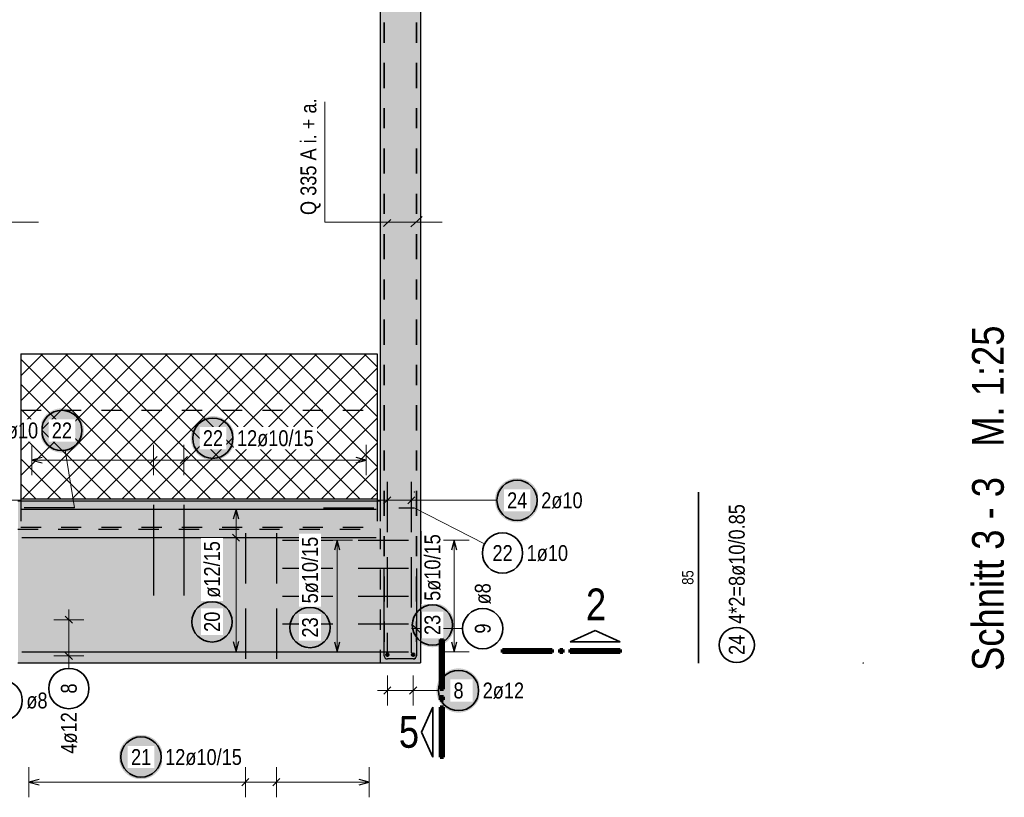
# Model space of a CAD drawing. Header units: millimetres. Extents: x -9.8 to 33.5, y 0 to 31.
# Tile 12 of 26: x 5.4 to 10.3, y 11.7 to 15.6. Entities that reach past the tile are written whole.
import ezdxf

# ---------------------------------------------------------------- set-up
doc = ezdxf.new("R2010")
doc.units = ezdxf.units.MM
doc.linetypes.add('DASHDOT', pattern=[1, 0.5, -0.25, 0, -0.25])
doc.linetypes.add('HIDDEN', pattern=[0.375, 0.25, -0.125])
doc.layers.add('nplo', color=7, linetype='Continuous', lineweight=20)
doc.styles.add('Arial Narrow', font='ARIALN.TTF')

msp = doc.modelspace()

# ---------------------------------------------------------------- hatches: boundary and pattern name
at = {"lineweight": 13, "true_color": 0xd7ffd7}
for points in [[(7.3883, 16.6971), (7.3883, 12.3921), (7.1883, 12.3921), (7.1883, 16.6971)], [(7.1883, 13.1971), (7.1883, 12.3921), (5.3883, 12.3921), (5.3883, 13.1971)]]:
    msp.add_hatch(color=254, dxfattribs=at).paths.add_polyline_path(points)
at = {"lineweight": 13}
h = msp.add_hatch(dxfattribs=at)
h.set_pattern_fill('FT', color=6, scale=0.01, angle=45, style=0, pattern_type=2)
h.set_pattern_definition([(45, (0, 0), (-0.06187184, 0.06187184), []), (135, (0, 0), (-0.06187184, -0.06187184), [])])
h.paths.add_polyline_path([(7.1733, 13.2071), (5.4033, 13.2071), (5.4033, 13.9271), (7.1733, 13.9271)])
at = {"lineweight": 25, "true_color": 0xffffff}
for points in [[(5.7166, 13.5469), (5.7165, 13.5507), (5.7163, 13.5546), (5.716, 13.5584), (5.7155, 13.5622), (5.7149, 13.566), (5.7141, 13.5698), (5.7133, 13.5735), (5.7123, 13.5772), (5.7112, 13.5809), (5.7099, 13.5845), (5.7085, 13.5881), (5.707, 13.5916), (5.7054, 13.5951), (5.7037, 13.5985), (5.7018, 13.6019), (5.6998, 13.6052), (5.6977, 13.6084), (5.6955, 13.6116), (5.6932, 13.6146), (5.6908, 13.6176), (5.6883, 13.6205), (5.6857, 13.6233), (5.683, 13.626), (5.6802, 13.6287), (5.6773, 13.6312), (5.6743, 13.6336), (5.6712, 13.6359), (5.6681, 13.6381), (5.6648, 13.6402), (5.6616, 13.6422), (5.6582, 13.644), (5.6548, 13.6458), (5.6513, 13.6474), (5.6478, 13.6489), (5.6442, 13.6503), (5.6405, 13.6515), (5.6369, 13.6526), (5.6332, 13.6536), (5.6294, 13.6545), (5.6257, 13.6552), (5.6219, 13.6558), (5.6181, 13.6563), (5.6142, 13.6566), (5.6104, 13.6568), (5.6066, 13.6569), (5.6027, 13.6568), (5.5989, 13.6566), (5.5951, 13.6563), (5.5912, 13.6558), (5.5875, 13.6552), (5.5837, 13.6545), (5.5799, 13.6536), (5.5762, 13.6526), (5.5726, 13.6515), (5.5689, 13.6503), (5.5653, 13.6489), (5.5618, 13.6474), (5.5583, 13.6458), (5.5549, 13.644), (5.5516, 13.6422), (5.5483, 13.6402), (5.545, 13.6381), (5.5419, 13.6359), (5.5388, 13.6336), (5.5358, 13.6312), (5.5329, 13.6287), (5.5301, 13.626), (5.5274, 13.6233), (5.5248, 13.6205), (5.5223, 13.6176), (5.5199, 13.6146), (5.5176, 13.6116), (5.5154, 13.6084), (5.5133, 13.6052), (5.5113, 13.6019), (5.5094, 13.5985), (5.5077, 13.5951), (5.5061, 13.5916), (5.5046, 13.5881), (5.5032, 13.5845), (5.5019, 13.5809), (5.5008, 13.5772), (5.4998, 13.5735), (5.499, 13.5698), (5.4982, 13.566), (5.4976, 13.5622), (5.4972, 13.5584), (5.4968, 13.5546), (5.4966, 13.5507), (5.4966, 13.5469), (5.4966, 13.5431), (5.4968, 13.5392), (5.4972, 13.5354), (5.4976, 13.5316), (5.4982, 13.5278), (5.499, 13.524), (5.4998, 13.5203), (5.5008, 13.5166), (5.5019, 13.5129), (5.5032, 13.5093), (5.5046, 13.5057), (5.5061, 13.5022), (5.5077, 13.4987), (5.5094, 13.4953), (5.5113, 13.4919), (5.5133, 13.4886), (5.5154, 13.4854), (5.5176, 13.4822), (5.5199, 13.4792), (5.5223, 13.4762), (5.5248, 13.4733), (5.5274, 13.4705), (5.5301, 13.4678), (5.5329, 13.4652), (5.5358, 13.4626), (5.5388, 13.4602), (5.5419, 13.4579), (5.545, 13.4557), (5.5483, 13.4536), (5.5516, 13.4516), (5.5549, 13.4498), (5.5583, 13.448), (5.5618, 13.4464), (5.5653, 13.4449), (5.5689, 13.4435), (5.5726, 13.4423), (5.5762, 13.4412), (5.5799, 13.4402), (5.5837, 13.4393), (5.5875, 13.4386), (5.5912, 13.438), (5.5951, 13.4375), (5.5989, 13.4372), (5.6027, 13.437), (5.6066, 13.4369), (5.6104, 13.437), (5.6142, 13.4372), (5.6181, 13.4375), (5.6219, 13.438), (5.6257, 13.4386), (5.6294, 13.4393), (5.6332, 13.4402), (5.6369, 13.4412), (5.6405, 13.4423), (5.6442, 13.4435), (5.6478, 13.4449), (5.6513, 13.4464), (5.6548, 13.448), (5.6582, 13.4498), (5.6616, 13.4516), (5.6648, 13.4536), (5.6681, 13.4557), (5.6712, 13.4579), (5.6743, 13.4602), (5.6773, 13.4626), (5.6802, 13.4652), (5.683, 13.4678), (5.6857, 13.4705), (5.6883, 13.4733), (5.6908, 13.4762), (5.6932, 13.4792), (5.6955, 13.4822), (5.6977, 13.4854), (5.6998, 13.4886), (5.7018, 13.4919), (5.7037, 13.4953), (5.7054, 13.4987), (5.707, 13.5022), (5.7085, 13.5057), (5.7099, 13.5093), (5.7112, 13.5129), (5.7123, 13.5166), (5.7133, 13.5203), (5.7141, 13.524), (5.7149, 13.5278), (5.7155, 13.5316), (5.716, 13.5354), (5.7163, 13.5392)], [(6.4669, 13.5084), (6.4668, 13.5122), (6.4666, 13.5161), (6.4663, 13.5199), (6.4658, 13.5237), (6.4652, 13.5275), (6.4645, 13.5313), (6.4636, 13.535), (6.4627, 13.5387), (6.4615, 13.5424), (6.4603, 13.546), (6.4589, 13.5496), (6.4574, 13.5531), (6.4558, 13.5566), (6.454, 13.56), (6.4522, 13.5634), (6.4502, 13.5667), (6.4481, 13.5699), (6.4459, 13.5731), (6.4436, 13.5761), (6.4412, 13.5791), (6.4387, 13.582), (6.436, 13.5848), (6.4333, 13.5875), (6.4305, 13.5901), (6.4276, 13.5927), (6.4246, 13.5951), (6.4216, 13.5974), (6.4184, 13.5996), (6.4152, 13.6017), (6.4119, 13.6037), (6.4086, 13.6055), (6.4051, 13.6073), (6.4017, 13.6089), (6.3981, 13.6104), (6.3945, 13.6118), (6.3909, 13.613), (6.3872, 13.6141), (6.3835, 13.6151), (6.3798, 13.616), (6.376, 13.6167), (6.3722, 13.6173), (6.3684, 13.6178), (6.3646, 13.6181), (6.3608, 13.6183), (6.3569, 13.6184), (6.3531, 13.6183), (6.3492, 13.6181), (6.3454, 13.6178), (6.3416, 13.6173), (6.3378, 13.6167), (6.334, 13.616), (6.3303, 13.6151), (6.3266, 13.6141), (6.3229, 13.613), (6.3193, 13.6118), (6.3157, 13.6104), (6.3122, 13.6089), (6.3087, 13.6073), (6.3053, 13.6055), (6.3019, 13.6037), (6.2986, 13.6017), (6.2954, 13.5996), (6.2923, 13.5974), (6.2892, 13.5951), (6.2862, 13.5927), (6.2833, 13.5901), (6.2805, 13.5875), (6.2778, 13.5848), (6.2752, 13.582), (6.2727, 13.5791), (6.2702, 13.5761), (6.2679, 13.5731), (6.2657, 13.5699), (6.2636, 13.5667), (6.2617, 13.5634), (6.2598, 13.56), (6.258, 13.5566), (6.2564, 13.5531), (6.2549, 13.5496), (6.2535, 13.546), (6.2523, 13.5424), (6.2512, 13.5387), (6.2502, 13.535), (6.2493, 13.5313), (6.2486, 13.5275), (6.248, 13.5237), (6.2475, 13.5199), (6.2472, 13.5161), (6.247, 13.5122), (6.2469, 13.5084), (6.247, 13.5046), (6.2472, 13.5007), (6.2475, 13.4969), (6.248, 13.4931), (6.2486, 13.4893), (6.2493, 13.4855), (6.2502, 13.4818), (6.2512, 13.4781), (6.2523, 13.4744), (6.2535, 13.4708), (6.2549, 13.4672), (6.2564, 13.4637), (6.258, 13.4602), (6.2598, 13.4568), (6.2617, 13.4534), (6.2636, 13.4501), (6.2657, 13.4469), (6.2679, 13.4437), (6.2702, 13.4407), (6.2727, 13.4377), (6.2752, 13.4348), (6.2778, 13.432), (6.2805, 13.4293), (6.2833, 13.4267), (6.2862, 13.4241), (6.2892, 13.4217), (6.2923, 13.4194), (6.2954, 13.4172), (6.2986, 13.4151), (6.3019, 13.4131), (6.3053, 13.4113), (6.3087, 13.4095), (6.3122, 13.4079), (6.3157, 13.4064), (6.3193, 13.405), (6.3229, 13.4038), (6.3266, 13.4027), (6.3303, 13.4017), (6.334, 13.4008), (6.3378, 13.4001), (6.3416, 13.3995), (6.3454, 13.399), (6.3492, 13.3987), (6.3531, 13.3985), (6.3569, 13.3984), (6.3608, 13.3985), (6.3646, 13.3987), (6.3684, 13.399), (6.3722, 13.3995), (6.376, 13.4001), (6.3798, 13.4008), (6.3835, 13.4017), (6.3872, 13.4027), (6.3909, 13.4038), (6.3945, 13.405), (6.3981, 13.4064), (6.4017, 13.4079), (6.4051, 13.4095), (6.4086, 13.4113), (6.4119, 13.4131), (6.4152, 13.4151), (6.4184, 13.4172), (6.4216, 13.4194), (6.4246, 13.4217), (6.4276, 13.4241), (6.4305, 13.4267), (6.4333, 13.4293), (6.436, 13.432), (6.4387, 13.4348), (6.4412, 13.4377), (6.4436, 13.4407), (6.4459, 13.4437), (6.4481, 13.4469), (6.4502, 13.4501), (6.4522, 13.4534), (6.454, 13.4568), (6.4558, 13.4602), (6.4574, 13.4637), (6.4589, 13.4672), (6.4603, 13.4708), (6.4615, 13.4744), (6.4627, 13.4781), (6.4636, 13.4818), (6.4645, 13.4855), (6.4652, 13.4893), (6.4658, 13.4931), (6.4663, 13.4969), (6.4666, 13.5007)], [(7.9785, 13.2), (7.9784, 13.2038), (7.9782, 13.2077), (7.9779, 13.2115), (7.9774, 13.2153), (7.9768, 13.2191), (7.9761, 13.2229), (7.9752, 13.2266), (7.9743, 13.2303), (7.9731, 13.234), (7.9719, 13.2376), (7.9705, 13.2412), (7.969, 13.2447), (7.9674, 13.2482), (7.9656, 13.2516), (7.9638, 13.255), (7.9618, 13.2583), (7.9597, 13.2615), (7.9575, 13.2647), (7.9552, 13.2677), (7.9528, 13.2707), (7.9503, 13.2736), (7.9476, 13.2764), (7.9449, 13.2791), (7.9421, 13.2817), (7.9392, 13.2843), (7.9362, 13.2867), (7.9332, 13.289), (7.93, 13.2912), (7.9268, 13.2933), (7.9235, 13.2953), (7.9202, 13.2971), (7.9167, 13.2989), (7.9133, 13.3005), (7.9097, 13.302), (7.9061, 13.3034), (7.9025, 13.3046), (7.8988, 13.3057), (7.8951, 13.3067), (7.8914, 13.3076), (7.8876, 13.3083), (7.8838, 13.3089), (7.88, 13.3094), (7.8762, 13.3097), (7.8724, 13.3099), (7.8685, 13.31), (7.8647, 13.3099), (7.8608, 13.3097), (7.857, 13.3094), (7.8532, 13.3089), (7.8494, 13.3083), (7.8456, 13.3076), (7.8419, 13.3067), (7.8382, 13.3057), (7.8345, 13.3046), (7.8309, 13.3034), (7.8273, 13.302), (7.8238, 13.3005), (7.8203, 13.2989), (7.8169, 13.2971), (7.8135, 13.2953), (7.8102, 13.2933), (7.807, 13.2912), (7.8039, 13.289), (7.8008, 13.2867), (7.7978, 13.2843), (7.7949, 13.2817), (7.7921, 13.2791), (7.7894, 13.2764), (7.7868, 13.2736), (7.7842, 13.2707), (7.7818, 13.2677), (7.7795, 13.2647), (7.7773, 13.2615), (7.7752, 13.2583), (7.7732, 13.255), (7.7714, 13.2516), (7.7696, 13.2482), (7.768, 13.2447), (7.7665, 13.2412), (7.7651, 13.2376), (7.7639, 13.234), (7.7628, 13.2303), (7.7618, 13.2266), (7.7609, 13.2229), (7.7602, 13.2191), (7.7596, 13.2153), (7.7591, 13.2115), (7.7588, 13.2077), (7.7586, 13.2038), (7.7585, 13.2), (7.7586, 13.1962), (7.7588, 13.1923), (7.7591, 13.1885), (7.7596, 13.1847), (7.7602, 13.1809), (7.7609, 13.1771), (7.7618, 13.1734), (7.7628, 13.1697), (7.7639, 13.166), (7.7651, 13.1624), (7.7665, 13.1588), (7.768, 13.1553), (7.7696, 13.1518), (7.7714, 13.1484), (7.7732, 13.145), (7.7752, 13.1417), (7.7773, 13.1385), (7.7795, 13.1353), (7.7818, 13.1323), (7.7842, 13.1293), (7.7868, 13.1264), (7.7894, 13.1236), (7.7921, 13.1209), (7.7949, 13.1183), (7.7978, 13.1157), (7.8008, 13.1133), (7.8039, 13.111), (7.807, 13.1088), (7.8102, 13.1067), (7.8135, 13.1047), (7.8169, 13.1029), (7.8203, 13.1011), (7.8238, 13.0995), (7.8273, 13.098), (7.8309, 13.0966), (7.8345, 13.0954), (7.8382, 13.0943), (7.8419, 13.0933), (7.8456, 13.0924), (7.8494, 13.0917), (7.8532, 13.0911), (7.857, 13.0906), (7.8608, 13.0903), (7.8647, 13.0901), (7.8685, 13.09), (7.8724, 13.0901), (7.8762, 13.0903), (7.88, 13.0906), (7.8838, 13.0911), (7.8876, 13.0917), (7.8914, 13.0924), (7.8951, 13.0933), (7.8988, 13.0943), (7.9025, 13.0954), (7.9061, 13.0966), (7.9097, 13.098), (7.9133, 13.0995), (7.9167, 13.1011), (7.9202, 13.1029), (7.9235, 13.1047), (7.9268, 13.1067), (7.93, 13.1088), (7.9332, 13.111), (7.9362, 13.1133), (7.9392, 13.1157), (7.9421, 13.1183), (7.9449, 13.1209), (7.9476, 13.1236), (7.9503, 13.1264), (7.9528, 13.1293), (7.9552, 13.1323), (7.9575, 13.1353), (7.9597, 13.1385), (7.9618, 13.1417), (7.9638, 13.145), (7.9656, 13.1484), (7.9674, 13.1518), (7.969, 13.1553), (7.9705, 13.1588), (7.9719, 13.1624), (7.9731, 13.166), (7.9743, 13.1697), (7.9752, 13.1734), (7.9761, 13.1771), (7.9768, 13.1809), (7.9774, 13.1847), (7.9779, 13.1885), (7.9782, 13.1923)], [(6.4628, 12.5962), (6.4627, 12.6001), (6.4625, 12.6039), (6.4622, 12.6077), (6.4617, 12.6115), (6.4611, 12.6153), (6.4604, 12.6191), (6.4595, 12.6228), (6.4585, 12.6265), (6.4574, 12.6302), (6.4561, 12.6338), (6.4548, 12.6374), (6.4533, 12.641), (6.4516, 12.6444), (6.4499, 12.6479), (6.448, 12.6512), (6.4461, 12.6545), (6.444, 12.6577), (6.4418, 12.6609), (6.4395, 12.6639), (6.437, 12.6669), (6.4345, 12.6698), (6.4319, 12.6726), (6.4292, 12.6753), (6.4264, 12.678), (6.4235, 12.6805), (6.4205, 12.6829), (6.4174, 12.6852), (6.4143, 12.6874), (6.4111, 12.6895), (6.4078, 12.6915), (6.4044, 12.6933), (6.401, 12.6951), (6.3975, 12.6967), (6.394, 12.6982), (6.3904, 12.6996), (6.3868, 12.7008), (6.3831, 12.702), (6.3794, 12.703), (6.3756, 12.7038), (6.3719, 12.7045), (6.3681, 12.7051), (6.3643, 12.7056), (6.3604, 12.706), (6.3566, 12.7062), (6.3528, 12.7062), (6.3489, 12.7062), (6.3451, 12.706), (6.3413, 12.7056), (6.3375, 12.7051), (6.3337, 12.7045), (6.3299, 12.7038), (6.3262, 12.703), (6.3225, 12.702), (6.3188, 12.7008), (6.3152, 12.6996), (6.3116, 12.6982), (6.308, 12.6967), (6.3046, 12.6951), (6.3011, 12.6933), (6.2978, 12.6915), (6.2945, 12.6895), (6.2913, 12.6874), (6.2881, 12.6852), (6.2851, 12.6829), (6.2821, 12.6805), (6.2792, 12.678), (6.2764, 12.6753), (6.2736, 12.6726), (6.271, 12.6698), (6.2685, 12.6669), (6.2661, 12.6639), (6.2638, 12.6609), (6.2616, 12.6577), (6.2595, 12.6545), (6.2575, 12.6512), (6.2557, 12.6479), (6.2539, 12.6444), (6.2523, 12.641), (6.2508, 12.6374), (6.2494, 12.6338), (6.2482, 12.6302), (6.247, 12.6265), (6.246, 12.6228), (6.2452, 12.6191), (6.2444, 12.6153), (6.2438, 12.6115), (6.2434, 12.6077), (6.243, 12.6039), (6.2428, 12.6001), (6.2428, 12.5962), (6.2428, 12.5924), (6.243, 12.5885), (6.2434, 12.5847), (6.2438, 12.5809), (6.2444, 12.5771), (6.2452, 12.5733), (6.246, 12.5696), (6.247, 12.5659), (6.2482, 12.5622), (6.2494, 12.5586), (6.2508, 12.555), (6.2523, 12.5515), (6.2539, 12.548), (6.2557, 12.5446), (6.2575, 12.5412), (6.2595, 12.5379), (6.2616, 12.5347), (6.2638, 12.5316), (6.2661, 12.5285), (6.2685, 12.5255), (6.271, 12.5226), (6.2736, 12.5198), (6.2764, 12.5171), (6.2792, 12.5145), (6.2821, 12.512), (6.2851, 12.5095), (6.2881, 12.5072), (6.2913, 12.505), (6.2945, 12.5029), (6.2978, 12.501), (6.3011, 12.4991), (6.3046, 12.4974), (6.308, 12.4957), (6.3116, 12.4942), (6.3152, 12.4929), (6.3188, 12.4916), (6.3225, 12.4905), (6.3262, 12.4895), (6.3299, 12.4886), (6.3337, 12.4879), (6.3375, 12.4873), (6.3413, 12.4868), (6.3451, 12.4865), (6.3489, 12.4863), (6.3528, 12.4862), (6.3566, 12.4863), (6.3604, 12.4865), (6.3643, 12.4868), (6.3681, 12.4873), (6.3719, 12.4879), (6.3756, 12.4886), (6.3794, 12.4895), (6.3831, 12.4905), (6.3868, 12.4916), (6.3904, 12.4929), (6.394, 12.4942), (6.3975, 12.4957), (6.401, 12.4974), (6.4044, 12.4991), (6.4078, 12.501), (6.4111, 12.5029), (6.4143, 12.505), (6.4174, 12.5072), (6.4205, 12.5095), (6.4235, 12.512), (6.4264, 12.5145), (6.4292, 12.5171), (6.4319, 12.5198), (6.4345, 12.5226), (6.437, 12.5255), (6.4395, 12.5285), (6.4418, 12.5316), (6.444, 12.5347), (6.4461, 12.5379), (6.448, 12.5412), (6.4499, 12.5446), (6.4516, 12.548), (6.4533, 12.5515), (6.4548, 12.555), (6.4561, 12.5586), (6.4574, 12.5622), (6.4585, 12.5659), (6.4595, 12.5696), (6.4604, 12.5733), (6.4611, 12.5771), (6.4617, 12.5809), (6.4622, 12.5847), (6.4625, 12.5885)], [(6.9497, 12.5681), (6.9496, 12.572), (6.9494, 12.5758), (6.9491, 12.5796), (6.9486, 12.5834), (6.948, 12.5872), (6.9473, 12.591), (6.9464, 12.5947), (6.9454, 12.5984), (6.9443, 12.6021), (6.943, 12.6057), (6.9417, 12.6093), (6.9402, 12.6129), (6.9385, 12.6163), (6.9368, 12.6198), (6.9349, 12.6231), (6.933, 12.6264), (6.9309, 12.6296), (6.9287, 12.6328), (6.9263, 12.6358), (6.9239, 12.6388), (6.9214, 12.6417), (6.9188, 12.6445), (6.9161, 12.6472), (6.9133, 12.6499), (6.9104, 12.6524), (6.9074, 12.6548), (6.9043, 12.6571), (6.9012, 12.6593), (6.898, 12.6614), (6.8947, 12.6634), (6.8913, 12.6652), (6.8879, 12.667), (6.8844, 12.6686), (6.8809, 12.6701), (6.8773, 12.6715), (6.8737, 12.6727), (6.87, 12.6739), (6.8663, 12.6748), (6.8625, 12.6757), (6.8588, 12.6764), (6.855, 12.677), (6.8512, 12.6775), (6.8473, 12.6778), (6.8435, 12.678), (6.8397, 12.6781), (6.8358, 12.678), (6.832, 12.6778), (6.8282, 12.6775), (6.8244, 12.677), (6.8206, 12.6764), (6.8168, 12.6757), (6.8131, 12.6748), (6.8093, 12.6739), (6.8057, 12.6727), (6.802, 12.6715), (6.7985, 12.6701), (6.7949, 12.6686), (6.7914, 12.667), (6.788, 12.6652), (6.7847, 12.6634), (6.7814, 12.6614), (6.7782, 12.6593), (6.775, 12.6571), (6.7719, 12.6548), (6.769, 12.6524), (6.7661, 12.6499), (6.7633, 12.6472), (6.7605, 12.6445), (6.7579, 12.6417), (6.7554, 12.6388), (6.753, 12.6358), (6.7507, 12.6328), (6.7485, 12.6296), (6.7464, 12.6264), (6.7444, 12.6231), (6.7425, 12.6198), (6.7408, 12.6163), (6.7392, 12.6129), (6.7377, 12.6093), (6.7363, 12.6057), (6.7351, 12.6021), (6.7339, 12.5984), (6.7329, 12.5947), (6.7321, 12.591), (6.7313, 12.5872), (6.7307, 12.5834), (6.7303, 12.5796), (6.7299, 12.5758), (6.7297, 12.572), (6.7297, 12.5681), (6.7297, 12.5643), (6.7299, 12.5604), (6.7303, 12.5566), (6.7307, 12.5528), (6.7313, 12.549), (6.7321, 12.5452), (6.7329, 12.5415), (6.7339, 12.5378), (6.7351, 12.5341), (6.7363, 12.5305), (6.7377, 12.5269), (6.7392, 12.5234), (6.7408, 12.5199), (6.7425, 12.5165), (6.7444, 12.5131), (6.7464, 12.5098), (6.7485, 12.5066), (6.7507, 12.5035), (6.753, 12.5004), (6.7554, 12.4974), (6.7579, 12.4945), (6.7605, 12.4917), (6.7633, 12.489), (6.7661, 12.4864), (6.769, 12.4838), (6.7719, 12.4814), (6.775, 12.4791), (6.7782, 12.4769), (6.7814, 12.4748), (6.7847, 12.4729), (6.788, 12.471), (6.7914, 12.4692), (6.7949, 12.4676), (6.7985, 12.4661), (6.802, 12.4647), (6.8057, 12.4635), (6.8093, 12.4624), (6.8131, 12.4614), (6.8168, 12.4605), (6.8206, 12.4598), (6.8244, 12.4592), (6.8282, 12.4587), (6.832, 12.4584), (6.8358, 12.4582), (6.8397, 12.4581), (6.8435, 12.4582), (6.8473, 12.4584), (6.8512, 12.4587), (6.855, 12.4592), (6.8588, 12.4598), (6.8625, 12.4605), (6.8663, 12.4614), (6.87, 12.4624), (6.8737, 12.4635), (6.8773, 12.4647), (6.8809, 12.4661), (6.8844, 12.4676), (6.8879, 12.4692), (6.8913, 12.471), (6.8947, 12.4729), (6.898, 12.4748), (6.9012, 12.4769), (6.9043, 12.4791), (6.9074, 12.4814), (6.9104, 12.4838), (6.9133, 12.4864), (6.9161, 12.489), (6.9188, 12.4917), (6.9214, 12.4945), (6.9239, 12.4974), (6.9263, 12.5004), (6.9287, 12.5035), (6.9309, 12.5066), (6.933, 12.5098), (6.9349, 12.5131), (6.9368, 12.5165), (6.9385, 12.5199), (6.9402, 12.5234), (6.9417, 12.5269), (6.943, 12.5305), (6.9443, 12.5341), (6.9454, 12.5378), (6.9464, 12.5415), (6.9473, 12.5452), (6.948, 12.549), (6.9486, 12.5528), (6.9491, 12.5566), (6.9494, 12.5604)], [(7.5578, 12.5805), (7.5577, 12.5843), (7.5575, 12.5882), (7.5572, 12.592), (7.5567, 12.5958), (7.5561, 12.5996), (7.5554, 12.6034), (7.5545, 12.6071), (7.5535, 12.6108), (7.5524, 12.6145), (7.5511, 12.6181), (7.5498, 12.6217), (7.5483, 12.6253), (7.5466, 12.6287), (7.5449, 12.6322), (7.543, 12.6355), (7.541, 12.6388), (7.539, 12.642), (7.5368, 12.6452), (7.5344, 12.6482), (7.532, 12.6512), (7.5295, 12.6541), (7.5269, 12.6569), (7.5242, 12.6596), (7.5214, 12.6623), (7.5185, 12.6648), (7.5155, 12.6672), (7.5124, 12.6695), (7.5093, 12.6717), (7.5061, 12.6738), (7.5028, 12.6758), (7.4994, 12.6776), (7.496, 12.6794), (7.4925, 12.681), (7.489, 12.6825), (7.4854, 12.6839), (7.4818, 12.6851), (7.4781, 12.6862), (7.4744, 12.6872), (7.4706, 12.6881), (7.4669, 12.6888), (7.4631, 12.6894), (7.4593, 12.6899), (7.4554, 12.6902), (7.4516, 12.6904), (7.4478, 12.6905), (7.4439, 12.6904), (7.4401, 12.6902), (7.4363, 12.6899), (7.4325, 12.6894), (7.4287, 12.6888), (7.4249, 12.6881), (7.4212, 12.6872), (7.4174, 12.6862), (7.4138, 12.6851), (7.4101, 12.6839), (7.4066, 12.6825), (7.403, 12.681), (7.3995, 12.6794), (7.3961, 12.6776), (7.3928, 12.6758), (7.3895, 12.6738), (7.3863, 12.6717), (7.3831, 12.6695), (7.38, 12.6672), (7.3771, 12.6648), (7.3742, 12.6623), (7.3714, 12.6596), (7.3686, 12.6569), (7.366, 12.6541), (7.3635, 12.6512), (7.3611, 12.6482), (7.3588, 12.6452), (7.3566, 12.642), (7.3545, 12.6388), (7.3525, 12.6355), (7.3506, 12.6322), (7.3489, 12.6287), (7.3473, 12.6253), (7.3458, 12.6217), (7.3444, 12.6181), (7.3431, 12.6145), (7.342, 12.6108), (7.341, 12.6071), (7.3402, 12.6034), (7.3394, 12.5996), (7.3388, 12.5958), (7.3384, 12.592), (7.338, 12.5882), (7.3378, 12.5843), (7.3378, 12.5805), (7.3378, 12.5767), (7.338, 12.5728), (7.3384, 12.569), (7.3388, 12.5652), (7.3394, 12.5614), (7.3402, 12.5576), (7.341, 12.5539), (7.342, 12.5502), (7.3431, 12.5465), (7.3444, 12.5429), (7.3458, 12.5393), (7.3473, 12.5358), (7.3489, 12.5323), (7.3506, 12.5289), (7.3525, 12.5255), (7.3545, 12.5222), (7.3566, 12.519), (7.3588, 12.5159), (7.3611, 12.5128), (7.3635, 12.5098), (7.366, 12.5069), (7.3686, 12.5041), (7.3714, 12.5014), (7.3742, 12.4988), (7.3771, 12.4962), (7.38, 12.4938), (7.3831, 12.4915), (7.3863, 12.4893), (7.3895, 12.4872), (7.3928, 12.4852), (7.3961, 12.4834), (7.3995, 12.4816), (7.403, 12.48), (7.4066, 12.4785), (7.4101, 12.4771), (7.4138, 12.4759), (7.4174, 12.4748), (7.4212, 12.4738), (7.4249, 12.4729), (7.4287, 12.4722), (7.4325, 12.4716), (7.4363, 12.4711), (7.4401, 12.4708), (7.4439, 12.4706), (7.4478, 12.4705), (7.4516, 12.4706), (7.4554, 12.4708), (7.4593, 12.4711), (7.4631, 12.4716), (7.4669, 12.4722), (7.4706, 12.4729), (7.4744, 12.4738), (7.4781, 12.4748), (7.4818, 12.4759), (7.4854, 12.4771), (7.489, 12.4785), (7.4925, 12.48), (7.496, 12.4816), (7.4994, 12.4834), (7.5028, 12.4852), (7.5061, 12.4872), (7.5093, 12.4893), (7.5124, 12.4915), (7.5155, 12.4938), (7.5185, 12.4962), (7.5214, 12.4988), (7.5242, 12.5014), (7.5269, 12.5041), (7.5295, 12.5069), (7.532, 12.5098), (7.5344, 12.5128), (7.5368, 12.5159), (7.539, 12.519), (7.541, 12.5222), (7.543, 12.5255), (7.5449, 12.5289), (7.5466, 12.5323), (7.5483, 12.5358), (7.5498, 12.5393), (7.5511, 12.5429), (7.5524, 12.5465), (7.5535, 12.5502), (7.5545, 12.5539), (7.5554, 12.5576), (7.5561, 12.5614), (7.5567, 12.5652), (7.5572, 12.569), (7.5575, 12.5728)], [(7.6875, 12.2554), (7.6874, 12.2592), (7.6872, 12.263), (7.6869, 12.2669), (7.6864, 12.2707), (7.6858, 12.2745), (7.685, 12.2782), (7.6842, 12.282), (7.6832, 12.2857), (7.6821, 12.2894), (7.6808, 12.293), (7.6794, 12.2966), (7.6779, 12.3001), (7.6763, 12.3036), (7.6746, 12.307), (7.6727, 12.3104), (7.6707, 12.3137), (7.6686, 12.3169), (7.6664, 12.32), (7.6641, 12.3231), (7.6617, 12.3261), (7.6592, 12.329), (7.6566, 12.3318), (7.6539, 12.3345), (7.6511, 12.3371), (7.6482, 12.3396), (7.6452, 12.3421), (7.6421, 12.3444), (7.639, 12.3466), (7.6357, 12.3487), (7.6325, 12.3506), (7.6291, 12.3525), (7.6257, 12.3542), (7.6222, 12.3559), (7.6187, 12.3574), (7.6151, 12.3587), (7.6114, 12.36), (7.6078, 12.3611), (7.6041, 12.3621), (7.6003, 12.363), (7.5966, 12.3637), (7.5928, 12.3643), (7.589, 12.3648), (7.5851, 12.3651), (7.5813, 12.3653), (7.5775, 12.3654), (7.5736, 12.3653), (7.5698, 12.3651), (7.566, 12.3648), (7.5621, 12.3643), (7.5584, 12.3637), (7.5546, 12.363), (7.5508, 12.3621), (7.5471, 12.3611), (7.5435, 12.36), (7.5398, 12.3587), (7.5362, 12.3574), (7.5327, 12.3559), (7.5292, 12.3542), (7.5258, 12.3525), (7.5225, 12.3506), (7.5192, 12.3487), (7.5159, 12.3466), (7.5128, 12.3444), (7.5097, 12.3421), (7.5067, 12.3396), (7.5038, 12.3371), (7.501, 12.3345), (7.4983, 12.3318), (7.4957, 12.329), (7.4932, 12.3261), (7.4908, 12.3231), (7.4885, 12.32), (7.4863, 12.3169), (7.4842, 12.3137), (7.4822, 12.3104), (7.4803, 12.307), (7.4786, 12.3036), (7.477, 12.3001), (7.4755, 12.2966), (7.4741, 12.293), (7.4728, 12.2894), (7.4717, 12.2857), (7.4707, 12.282), (7.4699, 12.2782), (7.4691, 12.2745), (7.4685, 12.2707), (7.4681, 12.2669), (7.4677, 12.263), (7.4675, 12.2592), (7.4675, 12.2554), (7.4675, 12.2515), (7.4677, 12.2477), (7.4681, 12.2439), (7.4685, 12.2401), (7.4691, 12.2363), (7.4699, 12.2325), (7.4707, 12.2288), (7.4717, 12.2251), (7.4728, 12.2214), (7.4741, 12.2177), (7.4755, 12.2142), (7.477, 12.2106), (7.4786, 12.2072), (7.4803, 12.2037), (7.4822, 12.2004), (7.4842, 12.1971), (7.4863, 12.1939), (7.4885, 12.1907), (7.4908, 12.1876), (7.4932, 12.1847), (7.4957, 12.1818), (7.4983, 12.179), (7.501, 12.1762), (7.5038, 12.1736), (7.5067, 12.1711), (7.5097, 12.1687), (7.5128, 12.1664), (7.5159, 12.1642), (7.5192, 12.1621), (7.5225, 12.1601), (7.5258, 12.1582), (7.5292, 12.1565), (7.5327, 12.1549), (7.5362, 12.1534), (7.5398, 12.152), (7.5435, 12.1508), (7.5471, 12.1496), (7.5508, 12.1486), (7.5546, 12.1478), (7.5584, 12.147), (7.5621, 12.1464), (7.566, 12.146), (7.5698, 12.1456), (7.5736, 12.1454), (7.5775, 12.1454), (7.5813, 12.1454), (7.5851, 12.1456), (7.589, 12.146), (7.5928, 12.1464), (7.5966, 12.147), (7.6003, 12.1478), (7.6041, 12.1486), (7.6078, 12.1496), (7.6114, 12.1508), (7.6151, 12.152), (7.6187, 12.1534), (7.6222, 12.1549), (7.6257, 12.1565), (7.6291, 12.1582), (7.6325, 12.1601), (7.6357, 12.1621), (7.639, 12.1642), (7.6421, 12.1664), (7.6452, 12.1687), (7.6482, 12.1711), (7.6511, 12.1736), (7.6539, 12.1762), (7.6566, 12.179), (7.6592, 12.1818), (7.6617, 12.1847), (7.6641, 12.1876), (7.6664, 12.1907), (7.6686, 12.1939), (7.6707, 12.1971), (7.6727, 12.2004), (7.6746, 12.2037), (7.6763, 12.2072), (7.6779, 12.2106), (7.6794, 12.2142), (7.6808, 12.2177), (7.6821, 12.2214), (7.6832, 12.2251), (7.6842, 12.2288), (7.685, 12.2325), (7.6858, 12.2363), (7.6864, 12.2401), (7.6869, 12.2439), (7.6872, 12.2477)], [(6.1099, 11.925), (6.1098, 11.9288), (6.1096, 11.9327), (6.1093, 11.9365), (6.1088, 11.9403), (6.1082, 11.9441), (6.1075, 11.9479), (6.1066, 11.9516), (6.1056, 11.9553), (6.1045, 11.959), (6.1033, 11.9626), (6.1019, 11.9662), (6.1004, 11.9697), (6.0988, 11.9732), (6.097, 11.9766), (6.0952, 11.98), (6.0932, 11.9833), (6.0911, 11.9865), (6.0889, 11.9897), (6.0866, 11.9927), (6.0842, 11.9957), (6.0816, 11.9986), (6.079, 12.0014), (6.0763, 12.0041), (6.0735, 12.0067), (6.0706, 12.0093), (6.0676, 12.0117), (6.0646, 12.014), (6.0614, 12.0162), (6.0582, 12.0183), (6.0549, 12.0203), (6.0515, 12.0221), (6.0481, 12.0239), (6.0446, 12.0255), (6.0411, 12.027), (6.0375, 12.0284), (6.0339, 12.0296), (6.0302, 12.0307), (6.0265, 12.0317), (6.0228, 12.0326), (6.019, 12.0333), (6.0152, 12.0339), (6.0114, 12.0344), (6.0076, 12.0347), (6.0037, 12.0349), (5.9999, 12.035), (5.9961, 12.0349), (5.9922, 12.0347), (5.9884, 12.0344), (5.9846, 12.0339), (5.9808, 12.0333), (5.977, 12.0326), (5.9733, 12.0317), (5.9696, 12.0307), (5.9659, 12.0296), (5.9623, 12.0284), (5.9587, 12.027), (5.9552, 12.0255), (5.9517, 12.0239), (5.9483, 12.0221), (5.9449, 12.0203), (5.9416, 12.0183), (5.9384, 12.0162), (5.9352, 12.014), (5.9322, 12.0117), (5.9292, 12.0093), (5.9263, 12.0067), (5.9235, 12.0041), (5.9208, 12.0014), (5.9182, 11.9986), (5.9156, 11.9957), (5.9132, 11.9927), (5.9109, 11.9897), (5.9087, 11.9865), (5.9066, 11.9833), (5.9046, 11.98), (5.9028, 11.9766), (5.901, 11.9732), (5.8994, 11.9697), (5.8979, 11.9662), (5.8965, 11.9626), (5.8953, 11.959), (5.8942, 11.9553), (5.8932, 11.9516), (5.8923, 11.9479), (5.8916, 11.9441), (5.891, 11.9403), (5.8905, 11.9365), (5.8902, 11.9327), (5.89, 11.9288), (5.8899, 11.925), (5.89, 11.9212), (5.8902, 11.9173), (5.8905, 11.9135), (5.891, 11.9097), (5.8916, 11.9059), (5.8923, 11.9021), (5.8932, 11.8984), (5.8942, 11.8947), (5.8953, 11.891), (5.8965, 11.8874), (5.8979, 11.8838), (5.8994, 11.8803), (5.901, 11.8768), (5.9028, 11.8734), (5.9046, 11.87), (5.9066, 11.8667), (5.9087, 11.8635), (5.9109, 11.8603), (5.9132, 11.8573), (5.9156, 11.8543), (5.9182, 11.8514), (5.9208, 11.8486), (5.9235, 11.8459), (5.9263, 11.8433), (5.9292, 11.8407), (5.9322, 11.8383), (5.9352, 11.836), (5.9384, 11.8338), (5.9416, 11.8317), (5.9449, 11.8297), (5.9483, 11.8279), (5.9517, 11.8261), (5.9552, 11.8245), (5.9587, 11.823), (5.9623, 11.8216), (5.9659, 11.8204), (5.9696, 11.8193), (5.9733, 11.8183), (5.977, 11.8174), (5.9808, 11.8167), (5.9846, 11.8161), (5.9884, 11.8156), (5.9922, 11.8153), (5.9961, 11.8151), (5.9999, 11.815), (6.0037, 11.8151), (6.0076, 11.8153), (6.0114, 11.8156), (6.0152, 11.8161), (6.019, 11.8167), (6.0228, 11.8174), (6.0265, 11.8183), (6.0302, 11.8193), (6.0339, 11.8204), (6.0375, 11.8216), (6.0411, 11.823), (6.0446, 11.8245), (6.0481, 11.8261), (6.0515, 11.8279), (6.0549, 11.8297), (6.0582, 11.8317), (6.0614, 11.8338), (6.0646, 11.836), (6.0676, 11.8383), (6.0706, 11.8407), (6.0735, 11.8433), (6.0763, 11.8459), (6.079, 11.8486), (6.0816, 11.8514), (6.0842, 11.8543), (6.0866, 11.8573), (6.0889, 11.8603), (6.0911, 11.8635), (6.0932, 11.8667), (6.0952, 11.87), (6.097, 11.8734), (6.0988, 11.8768), (6.1004, 11.8803), (6.1019, 11.8838), (6.1033, 11.8874), (6.1045, 11.891), (6.1056, 11.8947), (6.1066, 11.8984), (6.1075, 11.9021), (6.1082, 11.9059), (6.1088, 11.9097), (6.1093, 11.9135), (6.1096, 11.9173)]]:
    msp.add_hatch(color=7, dxfattribs=at).paths.add_polyline_path(points)

# ---------------------------------------------------------------- linework, layer by layer
at = {"color": 3, "linetype": 'Continuous', "lineweight": 25}
for p, q in [((7.1883, 16.6971), (7.1883, 13.1971)), ((5.4033, 13.9271), (7.1733, 13.9271)), ((7.1733, 13.9271), (7.1733, 13.2071)), ((5.5083, 13.4134), (5.4583, 13.4)), ((6.0442, 13.3823), (6.0796, 13.4177)), ((6.1952, 13.3823), (6.2305, 13.4177)), ((7.1183, 13.4), (7.0683, 13.4134)), ((5.4583, 13.4), (5.5083, 13.3866)), ((7.0683, 13.3866), (7.1183, 13.4)), ((7.241, 13.2177), (7.2056, 13.1823)), ((7.3608, 13.2177), (7.3254, 13.1823)), ((5.3883, 13.1971), (7.1883, 13.1971)), ((5.4033, 13.2071), (5.4033, 13.1971)), ((5.4033, 13.2071), (7.1733, 13.2071)), ((6.0619, 13.1771), (6.0619, 12.7271)), ((6.2128, 13.1771), (6.2128, 12.7271)), ((7.1733, 13.2071), (7.1733, 13.1971)), ((5.4083, 13.1561), (7.1683, 13.1561)), ((6.4721, 13.1561), (6.4587, 13.1061)), ((6.4855, 13.1061), (6.4721, 13.1561)), ((5.4083, 13.0145), (7.1683, 13.0145)), ((6.4544, 13.0322), (6.4898, 12.9968)), ((6.975, 13.0021), (6.9616, 12.9521)), ((6.9884, 12.9521), (6.975, 13.0021)), ((7.5554, 13.0021), (7.542, 12.9521)), ((7.5688, 12.9521), (7.5554, 13.0021)), ((7.2083, 12.4281), (7.2083, 12.8621)), ((7.3683, 12.8621), (7.3683, 12.4281)), ((5.6238, 12.6248), (5.6592, 12.5894)), ((5.6238, 12.6248), (5.6592, 12.5894)), ((7.3462, 12.5849), (7.3904, 12.5407)), ((6.4587, 12.4981), (6.4721, 12.4481)), ((6.4721, 12.4481), (6.4855, 12.4981)), ((6.9616, 12.4971), (6.975, 12.4471)), ((6.975, 12.4471), (6.9884, 12.4971)), ((7.542, 12.4971), (7.5554, 12.4471)), ((7.5554, 12.4471), (7.5688, 12.4971)), ((5.4083, 12.4481), (7.1683, 12.4481)), ((5.6238, 12.4448), (5.6592, 12.4094)), ((5.6238, 12.4448), (5.6592, 12.4094)), ((5.3883, 12.3921), (7.1883, 12.3921)), ((7.1883, 12.3921), (7.3883, 12.3921)), ((7.3523, 12.4121), (7.2243, 12.4121)), ((7.242, 12.273), (7.2066, 12.2377)), ((7.37, 12.273), (7.3346, 12.2377)), ((5.4933, 11.8134), (5.4433, 11.8)), ((5.4433, 11.8), (5.4933, 11.7866)), ((6.5011, 11.7823), (6.5364, 11.8177)), ((6.6547, 11.7823), (6.6901, 11.8177)), ((7.1333, 11.8), (7.0833, 11.8134)), ((7.0833, 11.7866), (7.1333, 11.8))]:
    msp.add_line(p, q, dxfattribs=at)
at = {"color": 2, "linetype": 'DASHDOT', "lineweight": 35, "ltscale": 0.25}
for p, q in [((7.2083, 16.6474), (7.2083, 12.4833)), ((7.3683, 16.6474), (7.3683, 12.4833))]:
    msp.add_line(p, q, dxfattribs=at)
at = {"color": 5, "linetype": 'Continuous', "lineweight": 18}
for p, q in [((6.9126, 14.582), (6.9126, 15.1785)), ((5.4909, 14.582), (4.9077, 14.582)), ((7.4958, 14.582), (6.9126, 14.582)), ((7.2048, 14.5601), (7.2414, 14.5945)), ((7.3403, 14.5579), (7.3962, 14.6095)), ((5.4583, 13.475), (5.4583, 13.325)), ((6.0619, 13.325), (6.0619, 13.475)), ((6.2128, 13.325), (6.2128, 13.475)), ((7.1183, 13.325), (7.1183, 13.475)), ((5.6701, 13.1627), (5.6229, 13.4482)), ((7.1183, 13.4), (5.4583, 13.4)), ((7.2233, 13.275), (7.2233, 13.125)), ((7.3431, 13.275), (7.3431, 13.125)), ((5.4033, 13.2), (5.1835, 13.2)), ((7.1733, 13.2), (7.3931, 13.2)), ((7.7685, 13.2), (7.3931, 13.2)), ((6.5471, 13.1561), (6.3971, 13.1561)), ((6.4721, 12.4481), (6.4721, 13.1561)), ((6.3971, 13.0145), (6.5471, 13.0145)), ((7.05, 13.0021), (6.9, 13.0021)), ((6.975, 13.0021), (6.975, 12.4471)), ((7.6304, 13.0021), (7.4804, 13.0021)), ((7.5554, 12.4471), (7.5554, 13.0021)), ((5.6415, 12.3771), (5.6415, 12.6571)), ((5.5665, 12.6071), (5.7165, 12.6071)), ((5.5665, 12.6071), (5.7165, 12.6071)), ((7.5977, 12.5628), (7.3433, 12.5628)), ((5.5665, 12.4271), (5.7165, 12.4271)), ((5.5665, 12.4271), (5.7165, 12.4271)), ((6.3971, 12.4481), (6.5471, 12.4481)), ((6.9, 12.4471), (7.05, 12.4471)), ((7.4804, 12.4471), (7.6304, 12.4471)), ((5.6415, 12.3651), (5.6415, 12.3771)), ((7.2243, 12.3304), (7.2243, 12.1804)), ((7.3523, 12.3304), (7.3523, 12.1804)), ((7.1743, 12.2554), (7.4023, 12.2554)), ((7.4775, 12.2554), (7.4023, 12.2554)), ((5.4433, 11.875), (5.4433, 11.725)), ((6.5187, 11.725), (6.5187, 11.875)), ((6.6724, 11.725), (6.6724, 11.875)), ((7.1333, 11.725), (7.1333, 11.875)), ((7.1333, 11.8), (5.4433, 11.8))]:
    msp.add_line(p, q, dxfattribs=at)
at = {"color": 3, "linetype": 'HIDDEN', "lineweight": 25, "ltscale": 0.25}
for p, q in [((5.4033, 13.6471), (7.1733, 13.6471)), ((5.4033, 13.1971), (5.4033, 13.0671)), ((7.1733, 13.1971), (7.1733, 13.0671)), ((7.1883, 13.1971), (7.1883, 13.0571)), ((7.1883, 13.0571), (7.1883, 12.3921))]:
    msp.add_line(p, q, dxfattribs=at)
at = {"color": 3, "linetype": 'HIDDEN', "lineweight": 25}
for p, q in [((7.2233, 13.2921), (7.2233, 12.4421)), ((7.3431, 13.2921), (7.3431, 12.4421)), ((5.6701, 13.1627), (5.2201, 13.1627)), ((6.9065, 13.1627), (7.3565, 13.1627)), ((6.5187, 13.0371), (6.5187, 12.4121)), ((6.6724, 13.0371), (6.6724, 12.4121)), ((6.7033, 13.0021), (7.3533, 13.0021)), ((6.7033, 13.0021), (7.3533, 13.0021)), ((6.7033, 12.8633), (7.3533, 12.8633)), ((6.7033, 12.8633), (7.3533, 12.8633)), ((6.7033, 12.7246), (7.3533, 12.7246)), ((6.7033, 12.7246), (7.3533, 12.7246)), ((6.7033, 12.5858), (7.3533, 12.5858)), ((6.7033, 12.5858), (7.3533, 12.5858)), ((6.7033, 12.4471), (7.3533, 12.4471)), ((6.7033, 12.4471), (7.3533, 12.4471))]:
    msp.add_line(p, q, dxfattribs=at)
at = {"color": 2, "linetype": 'Continuous', "lineweight": 35}
for p, q in [((8.7696, 12.3911), (8.7696, 13.2411)), ((8.1328, 12.4971), (8.2566, 12.5533)), ((8.2566, 12.5533), (8.3803, 12.4971)), ((8.3803, 12.4971), (8.1328, 12.4971)), ((7.4497, 12.1719), (7.3934, 12.0481)), ((7.4497, 11.9244), (7.4497, 12.1719)), ((7.3934, 12.0481), (7.4497, 11.9244))]:
    msp.add_line(p, q, dxfattribs=at)
at = {"color": 1, "linetype": 'Continuous', "lineweight": 70}
for p, q in [((7.5022, 12.5094), (7.4872, 12.5094)), ((7.4872, 12.5094), (7.4872, 12.2619)), ((7.5022, 12.2619), (7.5022, 12.5094)), ((7.7953, 12.4446), (7.7953, 12.4596)), ((7.7953, 12.4596), (8.0428, 12.4596)), ((8.0428, 12.4446), (7.7953, 12.4446)), ((8.0428, 12.4596), (8.0428, 12.4446)), ((8.0803, 12.4446), (8.0803, 12.4596)), ((8.0803, 12.4596), (8.0953, 12.4596)), ((8.0953, 12.4446), (8.0803, 12.4446)), ((8.0953, 12.4596), (8.0953, 12.4446)), ((8.1328, 12.4446), (8.1328, 12.4596)), ((8.1328, 12.4596), (8.3803, 12.4596)), ((8.3803, 12.4446), (8.1328, 12.4446)), ((8.3803, 12.4596), (8.3803, 12.4446)), ((7.4872, 12.2619), (7.5022, 12.2619)), ((7.5022, 12.2244), (7.4872, 12.2244)), ((7.4872, 12.2244), (7.4872, 12.2094)), ((7.4872, 12.2094), (7.5022, 12.2094)), ((7.5022, 12.2094), (7.5022, 12.2244)), ((7.5022, 12.1719), (7.4872, 12.1719)), ((7.4872, 12.1719), (7.4872, 11.9244)), ((7.5022, 11.9244), (7.5022, 12.1719)), ((7.4872, 11.9244), (7.5022, 11.9244))]:
    msp.add_line(p, q, dxfattribs=at)
at = {"color": 2, "linetype": 'Continuous', "lineweight": 35}
for centre, radius in [((5.6066, 13.5469), 0.1), ((6.3569, 13.5084), 0.1), ((7.8685, 13.2), 0.1), ((7.796, 12.9381), 0.1), ((6.3528, 12.5962), 0.1), ((7.4478, 12.5805), 0.1), ((6.8397, 12.5681), 0.1), ((7.6977, 12.5628), 0.1), ((8.96, 12.4815), 0.0875), ((5.6415, 12.2651), 0.1), ((7.5775, 12.2554), 0.1), ((5.3104, 12.2059), 0.1), ((5.9999, 11.925), 0.1)]:
    msp.add_circle(centre, radius, dxfattribs=at)
at = {"color": 9, "linetype": 'Continuous', "lineweight": 0}
for centre in [(7.3581, 13.2411), (7.1883, 13.0571), (7.1383, 12.3921), (7.1883, 12.3921), (7.3581, 12.4149), (9.5883, 12.3921)]:
    msp.add_circle(centre, 0.00111, dxfattribs=at)
at = {"color": 4, "linetype": 'Continuous', "lineweight": 50}
for centre, radius in [((7.2243, 12.4331), 0.006), ((7.2243, 12.4331), 0.006), ((7.2243, 12.4331), 0.0054), ((7.2243, 12.4331), 0.0042), ((7.2243, 12.4331), 0.003), ((7.2243, 12.4331), 0.0018), ((7.2243, 12.4331), 0.0006), ((7.3523, 12.4331), 0.006), ((7.3523, 12.4331), 0.006), ((7.3523, 12.4331), 0.0054), ((7.3523, 12.4331), 0.0042), ((7.3523, 12.4331), 0.003), ((7.3523, 12.4331), 0.0018), ((7.3523, 12.4331), 0.0006)]:
    msp.add_circle(centre, radius, dxfattribs=at)
at = {"color": 3, "linetype": 'Continuous', "lineweight": 25}
for centre, start, end in [((7.2243, 12.4281), 179.9999, 270.001), ((7.3523, 12.4281), 270.001, 0)]:
    msp.add_arc(centre, 0.016, start, end, dxfattribs=at)
at = {"layer": 'nplo', "color": 9, "linetype": 'HIDDEN', "lineweight": 0}
for p, q in [((6.7033, 13.0021), (7.3533, 13.0021)), ((6.7033, 12.8633), (7.3533, 12.8633)), ((6.7033, 12.7246), (7.3533, 12.7246)), ((6.7033, 12.5858), (7.3533, 12.5858)), ((6.7033, 12.4471), (7.3533, 12.4471))]:
    msp.add_line(p, q, dxfattribs=at)

# ---------------------------------------------------------------- texts
at = {"color": 2, "lineweight": 35, "style": 'Arial Narrow'}
msp.add_text('Q 335 A i. + a.', height=0.07875, rotation=90, dxfattribs=at).set_placement((6.8711, 14.6167))
at = {"color": 1, "lineweight": 70, "style": 'Arial Narrow'}
msp.add_text('Schnitt 3 - 3   M. 1:25', height=0.1575, rotation=90, dxfattribs=at).set_placement((10.2865, 12.3527))
for s, p in [('2', (8.2106, 12.6044)), ('5', (7.2812, 11.9711))]:
    msp.add_text(s, height=0.1575, dxfattribs=at).set_placement(p)
at = {"color": 2, "lineweight": 35, "attachment_point": 1, "rotation": 90, "line_spacing_factor": 0.9, "style": 'Arial Narrow'}
for s, insert, char_height in [('4*2=8ø10/0.85', (8.9206, 12.5865), 0.07875), ('ø8', (7.6584, 12.6828), 0.07875), ('9', (7.6584, 12.538), 0.0788), ('24', (8.9206, 12.4319), 0.07875), ('8', (5.6021, 12.2403), 0.0788), ('4ø12', (5.6021, 11.9419), 0.07875)]:
    msp.add_mtext(s, dxfattribs=dict(at, insert=insert, char_height=char_height))
at = {"color": 2, "lineweight": 35, "char_height": 0.07875, "attachment_point": 1, "line_spacing_factor": 0.9, "style": 'Arial Narrow'}
for s, insert in [('22', (7.7464, 12.9775)), ('1ø10', (7.916, 12.9775)), ('ø8', (5.4304, 12.2453))]:
    msp.add_mtext(s, dxfattribs=dict(at, insert=insert))
at = {"color": 3, "lineweight": 25, "insert": (8.6883, 12.7806), "char_height": 0.05625, "attachment_point": 1, "rotation": 90, "line_spacing_factor": 0.9, "style": 'Arial Narrow'}
msp.add_mtext('85', dxfattribs=at)

# ---------------------------------------------------------------- next in the draw order: texts
at = {"color": 2, "lineweight": 35, "attachment_point": 1, "line_spacing_factor": 0.9, "style": 'Arial Narrow', "bg_fill": 3, "box_fill_scale": 1.2, "bg_fill_color": 256, "bg_fill_true_color": 13158600, "bg_fill_transparency": 0}
for s, insert, char_height in [('1ø10', (5.2834, 13.5863), 0.07875), ('22', (5.5569, 13.5863), 0.07875), ('12ø10/15', (6.4769, 13.5478), 0.07875), ('22', (6.3073, 13.5478), 0.07875), ('24', (7.8189, 13.2394), 0.07875), ('2ø10', (7.9885, 13.2394), 0.07875), ('8', (7.5526, 12.2947), 0.0788), ('2ø12', (7.6975, 12.2947), 0.07875), ('21', (5.9503, 11.9644), 0.07875), ('12ø10/15', (6.1199, 11.9644), 0.07875)]:
    msp.add_mtext(s, dxfattribs=dict(at, insert=insert, char_height=char_height))
at = {"color": 2, "lineweight": 35, "char_height": 0.07875, "attachment_point": 1, "rotation": 90, "line_spacing_factor": 0.9, "style": 'Arial Narrow', "bg_fill": 3, "box_fill_scale": 1.2, "bg_fill_color": 256, "bg_fill_true_color": 13158600, "bg_fill_transparency": 0}
for s, insert in [('5ø10/15', (6.8003, 12.6881)), ('5ø10/15', (7.4084, 12.7005)), ('ø12/15', (6.3134, 12.7162)), ('20', (6.3134, 12.5466)), ('23', (6.8003, 12.5185)), ('23', (7.4084, 12.5309))]:
    msp.add_mtext(s, dxfattribs=dict(at, insert=insert))

# ---------------------------------------------------------------- next in the draw order: linework, layer by layer
at = {"color": 3, "linetype": 'Continuous', "lineweight": 25}
for p, q in [((7.3883, 16.6971), (7.3883, 12.3921)), ((5.4033, 13.9271), (5.4033, 13.2071))]:
    msp.add_line(p, q, dxfattribs=at)
at = {"color": 5, "linetype": 'Continuous', "lineweight": 18}
msp.add_line((7.3565, 13.1627), (7.7069, 12.9836), dxfattribs=at)
at = {"color": 3, "linetype": 'HIDDEN', "lineweight": 25, "ltscale": 0.25}
for p, q in [((5.4033, 13.0671), (7.1733, 13.0671)), ((5.3883, 13.0571), (7.1883, 13.0571))]:
    msp.add_line(p, q, dxfattribs=at)

doc.saveas('drawing.dxf')
